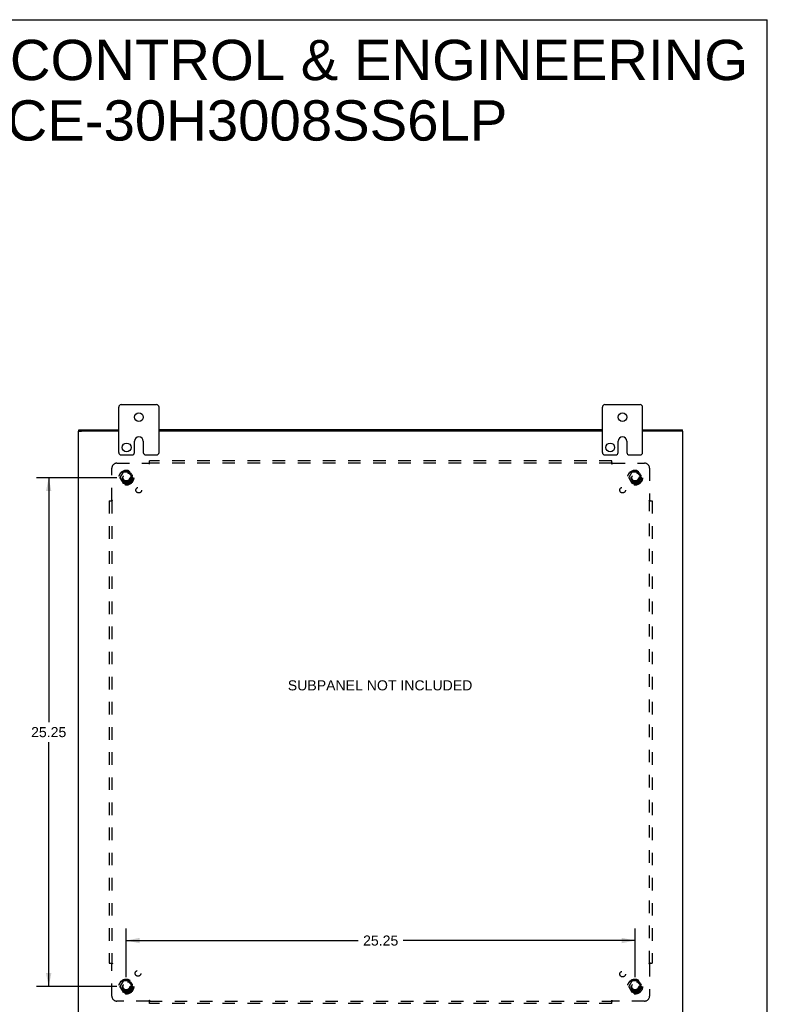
# Model space of a CAD drawing. Header units: inches. Extents: x 0 to 113, y 0 to 73.
# Tile 7 of 7: x 76 to 113, y 24 to 73. Entities that reach past the tile are written whole.
import ezdxf

# ---------------------------------------------------------------- set-up
doc = ezdxf.new("R2010")
doc.units = ezdxf.units.IN
doc.header["$LTSCALE"] = 6.233333
doc.header["$MEASUREMENT"] = 0
doc.linetypes.add('HIDDEN', pattern=[0.2, 0.1, -0.1])
doc.layers.get('0').update_dxf_attribs({"linetype": 'CONTINUOUS'})
for name, color, linetype in [('DEFAULT_2', 8, 'HIDDEN'), ('DIMENSIONS', 7, 'CONTINUOUS'), ('SUBPANEL', 7, 'CONTINUOUS')]:
    doc.layers.add(name, color=color, linetype=linetype)
doc.styles.get("Standard").update_dxf_attribs({"font": 'arial.ttf'})
doc.dimstyles.new('DIMSTYLE_1', dxfattribs={"dimtxt": 0.5, "dimasz": 0.666667, "dimexe": 0.09, "dimexo": 0.07, "dimgap": 0.0375, "dimtad": 0, "dimtih": 1, "dimtoh": 1, "dimzin": 4, "dimdsep": 46, "dimtxsty": 'Standard', "dimblk": '_FILLED', "dimblk1": '_FILLED', "dimblk2": '_FILLED', "dimcen": 0.09, "dimadec": 3, "dimazin": 1, "dimtfac": 1, "dimtdec": 3, "dimtofl": 0, "dimtmove": 0, "dimatfit": 3, "dimldrblk": '_FILLED', "dimfxl": 0, "dimtolj": 1, "dimtzin": 4, "dimarcsym": 0})

# ---------------------------------------------------------------- blocks, each defined once
blk = doc.blocks.new('_FILLED')
at = {"color": 0, "linetype": 'ByBlock'}
blk.add_solid([(0, 0), (-1, 0.2), (-1, -0.2)], dxfattribs=at)
blk = doc.blocks.new('*D10')
at = {"layer": 'DIMENSIONS', "color": 2, "linetype": 'Continuous'}
for p, q in [((81.055, 50.61), (77.072, 50.61)), ((77.672, 50.61), (77.672, 38.485)), ((77.672, 25.36), (77.672, 37.485)), ((81.055, 25.36), (77.072, 25.36))]:
    blk.add_line(p, q, dxfattribs=at)
at = {"layer": 'DIMENSIONS', "color": 2, "linetype": 'Continuous', "xscale": 0.6666666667, "yscale": 0.6666666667, "zscale": 0.6666666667}
for p, rotation in [((77.672, 50.61), 90), ((77.672, 25.36), 270)]:
    blk.add_blockref('_FILLED', p, dxfattribs=dict(at, rotation=rotation))
at = {"layer": 'DIMENSIONS', "color": 2, "linetype": 'Continuous', "insert": (77.672, 38.235), "char_height": 0.5, "width": 1.74721, "attachment_point": 2, "line_spacing_factor": 0.9}
blk.add_mtext('25.25', dxfattribs=at)
blk = doc.blocks.new('*D11')
at = {"layer": 'DIMENSIONS', "color": 2, "linetype": 'Continuous'}
for p, q in [((81.522, 25.826), (81.522, 28.244)), ((106.772, 25.826), (106.772, 28.244)), ((81.522, 27.644), (93.023, 27.644)), ((106.772, 27.644), (95.27, 27.644))]:
    blk.add_line(p, q, dxfattribs=at)
at = {"layer": 'DIMENSIONS', "color": 2, "linetype": 'Continuous', "xscale": 0.6666666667, "yscale": 0.6666666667, "zscale": 0.6666666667, "rotation": 180}
blk.add_blockref('_FILLED', (81.522, 27.644), dxfattribs=at)
at = {"layer": 'DIMENSIONS', "color": 2, "linetype": 'Continuous', "xscale": 0.6666666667, "yscale": 0.6666666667, "zscale": 0.6666666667}
blk.add_blockref('_FILLED', (106.772, 27.644), dxfattribs=at)
at = {"layer": 'DIMENSIONS', "color": 2, "linetype": 'Continuous', "insert": (94.147, 27.894), "char_height": 0.5, "width": 1.74721, "attachment_point": 2, "line_spacing_factor": 0.9}
blk.add_mtext('25.25', dxfattribs=at)

msp = doc.modelspace()

# ---------------------------------------------------------------- linework, layer by layer
at = {"color": 7, "linetype": 'Continuous'}
for p, q in [((0, 73.333), (113.333, 73.333)), ((113.333, 0), (113.333, 73.333)), ((81.272, 54.235), (83.022, 54.235)), ((105.272, 54.235), (107.022, 54.235)), ((81.147, 51.86), (81.147, 54.11)), ((83.147, 51.86), (83.147, 54.11)), ((105.147, 51.86), (105.147, 54.11)), ((107.147, 51.86), (107.147, 54.11)), ((79.147, 52.91), (79.297, 52.91)), ((79.172, 52.91), (79.172, 52.985)), ((109.147, 52.91), (108.997, 52.91)), ((109.122, 52.91), (109.122, 52.985)), ((81.928, 51.86), (81.928, 52.422)), ((82.366, 52.422), (82.366, 51.86)), ((105.928, 51.86), (105.928, 52.422)), ((106.366, 52.422), (106.366, 51.86)), ((81.272, 51.735), (81.803, 51.735)), ((82.491, 51.735), (83.022, 51.735)), ((105.272, 51.735), (105.803, 51.735)), ((106.491, 51.735), (107.022, 51.735))]:
    msp.add_line(p, q, dxfattribs=at)
at = {"color": 3, "linetype": 'Continuous'}
for p, q in [((79.147, 23.06), (79.147, 52.91)), ((79.172, 52.985), (81.147, 52.985)), ((81.147, 52.91), (79.302, 52.91)), ((105.147, 52.985), (83.147, 52.985)), ((105.147, 52.91), (83.147, 52.91)), ((107.147, 52.985), (109.122, 52.985)), ((108.992, 52.91), (107.147, 52.91)), ((109.147, 23.06), (109.147, 52.91))]:
    msp.add_line(p, q, dxfattribs=at)
at = {"color": 7, "linetype": 'Continuous'}
for centre in [(82.147, 53.61), (106.147, 53.61), (81.538, 52.11), (105.538, 52.11)]:
    msp.add_circle(centre, 0.219, dxfattribs=at)
for centre, radius, start, end in [((81.272, 54.11), 0.125, 90, 180), ((83.022, 54.11), 0.125, 0, 90), ((105.272, 54.11), 0.125, 90, 180), ((107.022, 54.11), 0.125, 0, 90), ((82.147, 52.422), 0.219, 0, 180), ((106.147, 52.422), 0.219, 0, 180), ((81.272, 51.86), 0.125, 180, 270), ((81.803, 51.86), 0.125, 270.0001, 360), ((82.491, 51.86), 0.125, 180, 269.9999), ((83.022, 51.86), 0.125, 270, 360), ((105.272, 51.86), 0.125, 180, 270), ((105.803, 51.86), 0.125, 270.0001, 360), ((106.491, 51.86), 0.125, 180, 269.9999), ((107.022, 51.86), 0.125, 270, 360)]:
    msp.add_arc(centre, radius, start, end, dxfattribs=at)
at = {"layer": 'DEFAULT_2', "color": 8, "linetype": 'HIDDEN'}
for p, q in [((81.359, 50.882), (81.204, 50.615)), ((81.676, 50.887), (81.367, 50.887)), ((81.839, 50.615), (81.685, 50.882)), ((106.609, 50.882), (106.454, 50.615)), ((106.926, 50.887), (106.617, 50.887)), ((107.089, 50.615), (106.935, 50.882)), ((81.204, 50.605), (81.359, 50.337)), ((81.676, 50.332), (81.367, 50.332)), ((81.685, 50.337), (81.839, 50.605)), ((106.454, 50.605), (106.609, 50.337)), ((106.926, 50.332), (106.617, 50.332)), ((106.935, 50.337), (107.089, 50.605)), ((81.359, 25.632), (81.204, 25.365)), ((81.676, 25.637), (81.367, 25.637)), ((81.839, 25.365), (81.685, 25.632)), ((106.609, 25.632), (106.454, 25.365)), ((106.926, 25.637), (106.617, 25.637)), ((107.089, 25.365), (106.935, 25.632)), ((81.204, 25.355), (81.359, 25.087)), ((81.676, 25.082), (81.367, 25.082)), ((81.685, 25.087), (81.839, 25.355)), ((106.454, 25.355), (106.609, 25.087)), ((106.926, 25.082), (106.617, 25.082)), ((106.935, 25.087), (107.089, 25.355))]:
    msp.add_line(p, q, dxfattribs=at)
for centre, radius in [((81.522, 50.61), 0.372), ((81.522, 50.61), 0.356), ((81.522, 50.61), 0.312), ((81.522, 50.61), 0.204), ((106.772, 50.61), 0.372), ((106.772, 50.61), 0.356), ((106.772, 50.61), 0.312), ((106.772, 50.61), 0.204), ((81.522, 50.61), 0.188), ((81.522, 50.61), 0.183), ((81.522, 50.61), 0.165), ((106.772, 50.61), 0.188), ((106.772, 50.61), 0.183), ((106.772, 50.61), 0.165), ((81.522, 25.36), 0.372), ((81.522, 25.36), 0.356), ((81.522, 25.36), 0.312), ((81.522, 25.36), 0.204), ((81.522, 25.36), 0.188), ((81.522, 25.36), 0.183), ((81.522, 25.36), 0.165), ((106.772, 25.36), 0.372), ((106.772, 25.36), 0.356), ((106.772, 25.36), 0.312), ((106.772, 25.36), 0.204), ((106.772, 25.36), 0.188), ((106.772, 25.36), 0.183), ((106.772, 25.36), 0.165)]:
    msp.add_circle(centre, radius, dxfattribs=at)
for centre, start, end in [((81.367, 50.877), 90.0124, 149.9892), ((81.676, 50.877), 30.012, 89.9887), ((106.617, 50.877), 90.0124, 149.9892), ((106.926, 50.877), 30.012, 89.9887), ((81.213, 50.61), 150.0127, 209.9883), ((81.367, 50.342), 210.012, 269.9887), ((81.676, 50.342), 270.0124, 329.9892), ((81.831, 50.61), 330.0127, 29.9883), ((106.463, 50.61), 150.0127, 209.9883), ((106.617, 50.342), 210.012, 269.9887), ((106.926, 50.342), 270.0124, 329.9892), ((107.081, 50.61), 330.0127, 29.9883), ((81.367, 25.627), 90.0124, 149.9892), ((81.676, 25.627), 30.012, 89.9887), ((106.617, 25.627), 90.0124, 149.9892), ((106.926, 25.627), 30.012, 89.9887), ((81.213, 25.36), 150.0127, 209.9883), ((81.367, 25.092), 210.012, 269.9887), ((81.676, 25.092), 270.0124, 329.9892), ((81.831, 25.36), 330.0127, 29.9883), ((106.463, 25.36), 150.0127, 209.9883), ((106.617, 25.092), 210.012, 269.9887), ((106.926, 25.092), 270.0124, 329.9892), ((107.081, 25.36), 330.0127, 29.9883)]:
    msp.add_arc(centre, 0.01, start, end, dxfattribs=at)
at = {"layer": 'SUBPANEL', "color": 8, "linetype": 'HIDDEN'}
for p, q in [((81.053, 51.328), (82.643, 51.328)), ((82.657, 51.343), (82.653, 51.339)), ((82.661, 51.347), (82.657, 51.343)), ((82.678, 51.287), (82.678, 51.453)), ((105.616, 51.453), (82.678, 51.453)), ((105.616, 51.328), (82.678, 51.328)), ((105.616, 51.287), (105.616, 51.453)), ((105.651, 51.328), (107.241, 51.328)), ((80.803, 49.489), (80.803, 51.078)), ((107.491, 51.078), (107.491, 49.489)), ((80.678, 49.453), (80.678, 26.516)), ((80.678, 49.453), (80.844, 49.453)), ((80.803, 49.453), (80.803, 26.516)), ((107.45, 49.453), (107.616, 49.453)), ((107.491, 26.516), (107.491, 49.453)), ((107.505, 49.475), (107.502, 49.478)), ((107.509, 49.47), (107.505, 49.475)), ((107.616, 49.453), (107.616, 26.516)), ((80.678, 26.516), (80.844, 26.516)), ((80.784, 26.499), (80.789, 26.494)), ((80.789, 26.494), (80.792, 26.491)), ((80.803, 24.891), (80.803, 26.48)), ((107.45, 26.516), (107.616, 26.516)), ((107.491, 26.48), (107.491, 24.891)), ((82.643, 24.641), (81.053, 24.641)), ((82.678, 24.516), (82.678, 24.682)), ((82.678, 24.641), (105.616, 24.641)), ((105.616, 24.516), (82.678, 24.516)), ((105.616, 24.516), (105.616, 24.682)), ((105.633, 24.622), (105.637, 24.626)), ((105.637, 24.626), (105.64, 24.63)), ((107.241, 24.641), (105.651, 24.641))]:
    msp.add_line(p, q, dxfattribs=at)
for points in [[(82.653, 51.339), (82.651, 51.337), (82.65, 51.336), (82.648, 51.334), (82.647, 51.332), (82.645, 51.331), (82.644, 51.329), (82.643, 51.328)], [(82.653, 51.314), (82.651, 51.316), (82.65, 51.318), (82.649, 51.32), (82.648, 51.322), (82.646, 51.324), (82.645, 51.325), (82.644, 51.327), (82.643, 51.328)], [(82.678, 51.287), (82.677, 51.288), (82.675, 51.289), (82.674, 51.289), (82.672, 51.29), (82.671, 51.291), (82.67, 51.292), (82.668, 51.293), (82.667, 51.294), (82.666, 51.295), (82.665, 51.296), (82.663, 51.298), (82.662, 51.299), (82.661, 51.301), (82.66, 51.303), (82.659, 51.304), (82.657, 51.306), (82.656, 51.308), (82.655, 51.31), (82.653, 51.314)], [(82.678, 51.367), (82.677, 51.365), (82.675, 51.363), (82.674, 51.361), (82.672, 51.359), (82.671, 51.358), (82.67, 51.356), (82.668, 51.354), (82.667, 51.353), (82.665, 51.351), (82.664, 51.35), (82.662, 51.348), (82.661, 51.347)], [(105.616, 51.367), (105.617, 51.365), (105.618, 51.363), (105.62, 51.361), (105.621, 51.359), (105.623, 51.358), (105.624, 51.356), (105.625, 51.354), (105.627, 51.353), (105.628, 51.351), (105.63, 51.35), (105.631, 51.348), (105.633, 51.347)], [(105.616, 51.287), (105.617, 51.288), (105.619, 51.289), (105.62, 51.289), (105.621, 51.29), (105.623, 51.291), (105.624, 51.292), (105.625, 51.293), (105.626, 51.294), (105.628, 51.295), (105.629, 51.296), (105.63, 51.298), (105.632, 51.299), (105.633, 51.301), (105.634, 51.303), (105.635, 51.304), (105.636, 51.306), (105.637, 51.308), (105.639, 51.31)], [(105.633, 51.347), (105.639, 51.341), (105.64, 51.339), (105.642, 51.337), (105.644, 51.336), (105.645, 51.334), (105.647, 51.332), (105.648, 51.331), (105.65, 51.329), (105.651, 51.328)], [(105.639, 51.31), (105.641, 51.314), (105.642, 51.316), (105.644, 51.318), (105.645, 51.32), (105.646, 51.322), (105.647, 51.324), (105.649, 51.325), (105.65, 51.327), (105.651, 51.328)], [(80.765, 49.453), (80.766, 49.455), (80.768, 49.456), (80.77, 49.457), (80.772, 49.459), (80.774, 49.46), (80.775, 49.462), (80.777, 49.463), (80.779, 49.465), (80.78, 49.466), (80.782, 49.467), (80.783, 49.469), (80.784, 49.47)], [(80.784, 49.47), (80.79, 49.476), (80.792, 49.478), (80.794, 49.48), (80.796, 49.482), (80.797, 49.483), (80.799, 49.485), (80.8, 49.486), (80.802, 49.487), (80.803, 49.489)], [(80.821, 49.476), (80.817, 49.479), (80.815, 49.48), (80.813, 49.481), (80.811, 49.483), (80.809, 49.484), (80.808, 49.485), (80.806, 49.486), (80.804, 49.487), (80.803, 49.489)], [(80.844, 49.453), (80.843, 49.455), (80.843, 49.456), (80.842, 49.458), (80.841, 49.459), (80.841, 49.46), (80.84, 49.462), (80.839, 49.463), (80.838, 49.464), (80.836, 49.466), (80.835, 49.467), (80.833, 49.468), (80.832, 49.469), (80.83, 49.47), (80.829, 49.472), (80.827, 49.473), (80.825, 49.474), (80.823, 49.475), (80.821, 49.476)], [(107.45, 49.453), (107.45, 49.455), (107.451, 49.456), (107.452, 49.458), (107.452, 49.459), (107.453, 49.46), (107.454, 49.462), (107.455, 49.463), (107.456, 49.464), (107.457, 49.466), (107.459, 49.467), (107.46, 49.468), (107.462, 49.469), (107.463, 49.47), (107.465, 49.472), (107.467, 49.473), (107.468, 49.474), (107.47, 49.475), (107.472, 49.476), (107.476, 49.479)], [(107.476, 49.479), (107.478, 49.48), (107.48, 49.481), (107.482, 49.483), (107.484, 49.484), (107.486, 49.485), (107.488, 49.486), (107.489, 49.487), (107.491, 49.489)], [(107.502, 49.478), (107.5, 49.48), (107.498, 49.482), (107.496, 49.483), (107.495, 49.485), (107.493, 49.486), (107.492, 49.487), (107.491, 49.489)], [(107.529, 49.453), (107.527, 49.455), (107.525, 49.456), (107.523, 49.457), (107.522, 49.459), (107.52, 49.46), (107.518, 49.462), (107.517, 49.463), (107.515, 49.465), (107.514, 49.466), (107.512, 49.467), (107.511, 49.469), (107.509, 49.47)], [(80.765, 26.516), (80.766, 26.514), (80.768, 26.513), (80.77, 26.512), (80.772, 26.51), (80.774, 26.509), (80.775, 26.507), (80.777, 26.506), (80.779, 26.504), (80.78, 26.503), (80.782, 26.502), (80.783, 26.5), (80.784, 26.499)], [(80.792, 26.491), (80.794, 26.489), (80.796, 26.487), (80.797, 26.486), (80.799, 26.484), (80.8, 26.483), (80.802, 26.482), (80.803, 26.48)], [(80.817, 26.49), (80.815, 26.489), (80.813, 26.488), (80.811, 26.486), (80.809, 26.485), (80.808, 26.484), (80.806, 26.483), (80.804, 26.482), (80.803, 26.48)], [(80.844, 26.516), (80.843, 26.514), (80.843, 26.513), (80.842, 26.511), (80.841, 26.51), (80.841, 26.509), (80.84, 26.507), (80.839, 26.506), (80.838, 26.505), (80.836, 26.504), (80.835, 26.502), (80.833, 26.501), (80.832, 26.5), (80.83, 26.499), (80.829, 26.497), (80.827, 26.496), (80.825, 26.495), (80.823, 26.494), (80.821, 26.493), (80.817, 26.49)], [(107.45, 26.516), (107.45, 26.514), (107.451, 26.513), (107.452, 26.511), (107.452, 26.51), (107.453, 26.509), (107.454, 26.507), (107.455, 26.506), (107.456, 26.505), (107.457, 26.504), (107.459, 26.502), (107.46, 26.501), (107.462, 26.5), (107.463, 26.499), (107.465, 26.497), (107.467, 26.496), (107.468, 26.495), (107.47, 26.494), (107.472, 26.493)], [(107.472, 26.493), (107.476, 26.49), (107.478, 26.489), (107.48, 26.488), (107.482, 26.486), (107.484, 26.485), (107.486, 26.484), (107.488, 26.483), (107.489, 26.482), (107.491, 26.48)], [(107.509, 26.499), (107.503, 26.493), (107.502, 26.491), (107.5, 26.489), (107.498, 26.487), (107.496, 26.486), (107.495, 26.484), (107.493, 26.483), (107.492, 26.482), (107.491, 26.48)], [(107.529, 26.516), (107.527, 26.514), (107.525, 26.513), (107.523, 26.512), (107.522, 26.51), (107.52, 26.509), (107.518, 26.507), (107.517, 26.506), (107.515, 26.504), (107.514, 26.503), (107.512, 26.502), (107.511, 26.5), (107.509, 26.499)], [(82.655, 24.659), (82.653, 24.655), (82.651, 24.653), (82.65, 24.651), (82.649, 24.649), (82.648, 24.647), (82.646, 24.645), (82.645, 24.644), (82.644, 24.642), (82.643, 24.641)], [(82.661, 24.622), (82.655, 24.628), (82.653, 24.63), (82.651, 24.632), (82.65, 24.633), (82.648, 24.635), (82.647, 24.637), (82.645, 24.638), (82.644, 24.64), (82.643, 24.641)], [(82.678, 24.682), (82.677, 24.681), (82.675, 24.68), (82.674, 24.68), (82.672, 24.679), (82.671, 24.678), (82.67, 24.677), (82.668, 24.676), (82.667, 24.675), (82.666, 24.674), (82.665, 24.673), (82.663, 24.671), (82.662, 24.67), (82.661, 24.668), (82.66, 24.666), (82.659, 24.665), (82.657, 24.663), (82.656, 24.661), (82.655, 24.659)], [(82.678, 24.602), (82.677, 24.604), (82.675, 24.606), (82.674, 24.608), (82.672, 24.61), (82.671, 24.611), (82.67, 24.613), (82.668, 24.615), (82.667, 24.616), (82.665, 24.618), (82.664, 24.619), (82.662, 24.621), (82.661, 24.622)], [(105.616, 24.682), (105.617, 24.681), (105.619, 24.68), (105.62, 24.68), (105.621, 24.679), (105.623, 24.678), (105.624, 24.677), (105.625, 24.676), (105.626, 24.675), (105.628, 24.674), (105.629, 24.673), (105.63, 24.671), (105.632, 24.67), (105.633, 24.668), (105.634, 24.666), (105.635, 24.665), (105.636, 24.663), (105.637, 24.661), (105.639, 24.659), (105.641, 24.655)], [(105.616, 24.602), (105.617, 24.604), (105.618, 24.606), (105.62, 24.608), (105.621, 24.61), (105.623, 24.611), (105.624, 24.613), (105.625, 24.615), (105.627, 24.616), (105.628, 24.618), (105.63, 24.619), (105.631, 24.621), (105.633, 24.622)], [(105.64, 24.63), (105.642, 24.632), (105.644, 24.633), (105.645, 24.635), (105.647, 24.637), (105.648, 24.638), (105.65, 24.64), (105.651, 24.641)], [(105.641, 24.655), (105.642, 24.653), (105.644, 24.651), (105.645, 24.649), (105.646, 24.647), (105.647, 24.645), (105.649, 24.644), (105.65, 24.642), (105.651, 24.641)]]:
    msp.add_lwpolyline(points, dxfattribs=at)
for centre, radius in [((81.522, 50.61), 0.25), ((106.772, 50.61), 0.25), ((82.141, 49.991), 0.141), ((106.153, 49.991), 0.141), ((82.102, 26.015), 0.141), ((106.153, 25.978), 0.141), ((81.522, 25.36), 0.25), ((106.772, 25.36), 0.25)]:
    msp.add_circle(centre, radius, dxfattribs=at)
for centre, start, end in [((81.053, 51.078), 90, 180), ((107.241, 51.078), 0, 90), ((81.053, 24.891), 180, 270), ((107.241, 24.891), 270, 360)]:
    msp.add_arc(centre, 0.25, start, end, dxfattribs=at)

# ---------------------------------------------------------------- texts
at = {"layer": 'DIMENSIONS', "color": 2, "linetype": 'Continuous', "attachment_point": 2, "line_spacing_factor": 0.9}
for s, insert, char_height, width in [('SAGINAW CONTROL & ENGINEERING\\PSCE-30H3008SS6LP', (87.077, 72.335), 2, 50.51301), ('SUBPANEL NOT INCLUDED', (94.116, 40.556), 0.5, 9.14312)]:
    msp.add_mtext(s, dxfattribs=dict(at, insert=insert, char_height=char_height, width=width))

# ---------------------------------------------------------------- dimensions: what is measured, and where the dimension line sits
at = {"layer": 'DIMENSIONS', "color": 2, "linetype": 'Continuous'}
dim = msp.add_linear_dim(base=(77.672, 25.36), p1=(81.125, 50.61), p2=(81.125, 25.36), angle=270, dimstyle='DIMSTYLE_1', dxfattribs=at)
dim.commit()
dim.dimension.update_dxf_attribs({"geometry": '*D10', "text_midpoint": (77.667, 37.982), "dimtype": 160})
dim = msp.add_linear_dim(base=(106.772, 27.644), p1=(81.522, 25.756), p2=(106.772, 25.756), dimstyle='DIMSTYLE_1', dxfattribs=at)
dim.commit()
dim.dimension.update_dxf_attribs({"geometry": '*D11', "text_midpoint": (94.142, 27.641), "dimtype": 160})

doc.saveas('drawing.dxf')
